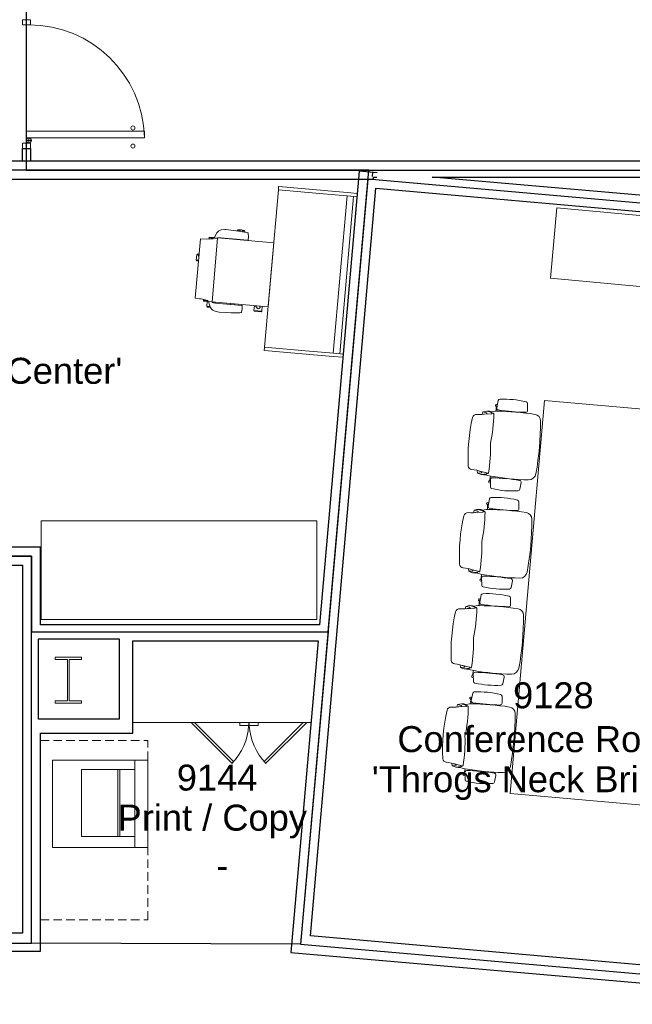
# Model space of a CAD drawing. Header units: inches. Extents: x -1 to 4727, y -3 to 1727.
# Tile 144 of 163: x 3967 to 4154, y 1123 to 1423. Entities that reach past the tile are written whole.
import ezdxf

# ---------------------------------------------------------------- set-up
doc = ezdxf.new("R2010")
doc.units = ezdxf.units.IN
doc.header["$LTSCALE"] = 42
doc.header["$MEASUREMENT"] = 0
doc.linetypes.add('_ Hidden  _below_ behind_ beyond_', pattern=[0.09375, 0.0625, -0.03125])
doc.layers.get('0').update_dxf_attribs({"linetype": 'CONTINUOUS'})
for name, color, linetype in [('I-DOOR', 9, 'CONTINUOUS'), ('I-EQPM', 8, 'CONTINUOUS'), ('I-FURN', 8, 'CONTINUOUS'), ('I-FURN-CHAR', 9, 'CONTINUOUS'), ('I-FURN-CONF', 9, 'CONTINUOUS'), ('I-WALL', 8, 'CONTINUOUS'), ('Room Names & IDs', 7, 'CONTINUOUS'), ('S-COLS', 7, 'CONTINUOUS'), ('triLabelLayer', 7, 'CONTINUOUS'), ('triSpaceLayer', 7, 'CONTINUOUS')]:
    doc.layers.add(name, color=color, linetype=linetype)
doc.styles.add('PDF Helvetica', font='Helvetica.ttf')
doc.styles.get("Standard").update_dxf_attribs({"font": 'romans.shx'})

# ---------------------------------------------------------------- blocks, each defined once
blk = doc.blocks.new('Printer Ricoh MPC3504 _without tray_ - EQ13 - PRINTER-1667049-FURNITURE PLAN - FLOOR 09 - EAST')
at = {"linetype": '_ Hidden  _below_ behind_ beyond_', "lineweight": 9}
for p, q in [((-19.34, -23.19), (-19.34, 9.53)), ((-13.34, 9.53), (-19.34, 9.53)), ((35.16, 9.53), (13.16, 9.53)), ((35.16, -23.19), (35.16, 9.53))]:
    blk.add_line(p, q, dxfattribs=at)
at = {"lineweight": 9}
for p, q in [((13.16, 9.53), (-13.34, 9.53)), ((-13.34, 9.53), (-13.34, 5.51)), ((13.16, 5.51), (13.16, 9.53)), ((-10.52, 5.51), (-13.34, 5.51)), ((-13.34, 5.51), (-13.34, -19.47)), ((-10.52, -10.67), (-10.52, 5.51)), ((-10.52, 5.51), (9.82, 5.51)), ((13.16, 5.51), (9.82, 5.51)), ((9.82, 5.51), (9.82, -10.67)), ((13.16, -19.47), (13.16, 5.51)), ((9.82, 1.03), (-10.52, 1.03)), ((-10.52, 1.03), (-10.52, 0.4)), ((-10.52, 0.4), (9.82, 0.4)), ((9.82, 0.4), (9.82, 1.03)), ((9.82, -10.67), (-10.52, -10.67)), ((-13.34, -19.47), (13.16, -19.47))]:
    blk.add_line(p, q, dxfattribs=at)
blk = doc.blocks.new('Community Table - Cisco 10_ x 5_ _BAR HEIGHT_-2740604-FURNITURE PLAN - FLOOR 09 - EAST')
at = {"lineweight": 9}
for p, q in [((30, 60), (-30, 60)), ((-30, 60), (-30, -60)), ((30, -60), (30, 60)), ((-30, -60), (30, -60))]:
    blk.add_line(p, q, dxfattribs=at)
blk = doc.blocks.new('Chair - Task - Steelcase - Think - Stool - 3D Knit Back_Adjustable Arm_Casters-3027169-FURNITURE PLAN - FLOOR 09 - EAST')
at = {"lineweight": 9}
for p, q in [((-8.88, -1.86), (-8.11, -1.7)), ((-8.88, -1.86), (-8.73, -2.99)), ((-8.2, -2.14), (-8.58, -4.56)), ((9.77, -1.86), (8.99, -1.7)), ((9.08, -2.14), (9.46, -4.56)), ((9.77, -1.86), (9.61, -2.99)), ((-10.56, -5.93), (-12.79, -6.2)), ((-11.62, -6.06), (-11.57, -5.73)), ((-10.87, -5.8), (-10.94, -5.64)), ((-9.48, -5.91), (-10.27, -5.78)), ((10.36, -5.9), (11.1, -5.78)), ((11.4, -5.93), (13.63, -6.2)), ((11.7, -5.8), (11.77, -5.64)), ((12.46, -6.06), (12.41, -5.73)), ((-9.65, -8.49), (-9.85, -8.45)), ((10.54, -8.48), (10.68, -8.45)), ((-10.62, -15.37), (-12.67, -15.15)), ((11.46, -15.37), (13.5, -15.15))]:
    blk.add_line(p, q, dxfattribs=at)
for centre, radius, start, end in [((-6.84, -0.01), 1.14, 97.9919, 181.6978), ((0.44, -51.88), 53.53, 82.1109, 97.9919), ((7.62, -0.1), 1.25, 358.8777, 82.1109), ((-5.21, -3.58), 4.05, 154.9974, 192.8737), ((-8.59, -2.97), 0.141, 188, 340.4015), ((-16.13, -0.28), 8.15, 340.4015, 1.6978), ((17.02, -0.28), 8.15, 178.8777, 199.5985), ((9.47, -2.97), 0.141, 199.5985, 352), ((6.1, -3.58), 4.05, 347.1263, 25.0026), ((-11.24, -5.78), 0.334, 25, 171), ((-10.52, -7.39), 1.63, 81, 123.5491), ((-10.5, -6.48), 0.554, 3.5635, 97), ((66.23, -12.35), 75.98, 175.1588, 183.8856), ((-3.69, -6.43), 5.81, 155.9333, 175.1588), ((17.52, 1.85), 27.19, 190.3448, 193.6643), ((-8.74, -4.53), 0.164, 193.6643, 351), ((-8.37, -4.84), 0.395, 158.3443, 245.1058), ((-5.11, 36.94), 42.28, 265.3567, 277.5917), ((6.06, 36.94), 42.28, 262.4083, 274.6433), ((9.62, -4.53), 0.164, 189, 346.3357), ((9.32, -4.84), 0.395, 294.8942, 21.6557), ((-16.64, 1.85), 27.19, 346.3357, 349.6552), ((4.58, -6.43), 5.81, 4.8412, 24.0667), ((-65.35, -12.35), 75.98, 355.9359, 4.8412), ((11.33, -6.48), 0.554, 83, 176.4365), ((11.36, -7.39), 1.63, 56.4509, 99), ((12.08, -5.78), 0.334, 9, 155), ((14.87, -10.49), 28.36, 172.1847, 188.4697), ((-12.73, -6.7), 0.5, 97, 172.1847), ((-73.5, -10.4), 63.68, 356.0188, 3.5635), ((74.33, -10.4), 63.68, 176.4365, 183.9812), ((13.57, -6.7), 0.5, 7.8153, 83), ((-14.04, -10.49), 28.36, 351.5303, 7.8153), ((-12.61, -14.58), 0.579, 188.4697, 264), ((-10.56, -14.78), 0.591, 264, 356.0188), ((11.4, -14.78), 0.591, 183.9812, 276), ((13.44, -14.58), 0.579, 276, 351.5303), ((-7.33, -17.35), 2.25, 183.8856, 264.8735), ((8.45, -17.59), 2, 275.1415, 355.9359), ((0.54, 70.34), 90.29, 264.8735, 275.1415)]:
    blk.add_arc(centre, radius, start, end, dxfattribs=at)
blk = doc.blocks.new('Door CW - Single - Offset Pivot Hinge - Single Swing - w Rails - Default - Interior CISCO-7565942-FURNITURE PLAN - FLOOR 09 - EAST')
at = {"lineweight": 9}
for p, q in [((14.38, 35.92), (16.37, 35.92)), ((14.38, 35.92), (14.38, 0)), ((16.37, 35.92), (16.37, 0)), ((16.44, 0.75), (17.94, 0.75)), ((17.19, 1.5), (17.19, 0)), ((14.38, 0), (16.37, 0))]:
    blk.add_line(p, q, dxfattribs=at)
for centre, radius in [((13.37, 32.42), 0.625), ((18.87, 32.42), 0.625), ((17.19, 0.75), 0.75)]:
    blk.add_circle(centre, radius, dxfattribs=at)
blk.add_arc((17.19, 0.75), 35.19, 91.7303, 180, dxfattribs=at)
blk = doc.blocks.new('Rectangular Mullion - IOC - Typical-7565934-FURNITURE PLAN - FLOOR 09 - EAST')
at = {"lineweight": 18}
for p, q in [((-0.78125, 1.25), (0.78125, 1.25)), ((-0.78125, -1.25), (-0.78125, 1.25)), ((0.78125, 1.25), (0.78125, -1.25)), ((0.78125, -1.25), (-0.78125, -1.25))]:
    blk.add_line(p, q, dxfattribs=at)
blk = doc.blocks.new('Countertop - Straight - 24_ Depth-8202668-FURNITURE PLAN - FLOOR 09 - EAST')
at = {"lineweight": 9}
blk.add_line((-47.26, -25), (6.9, -25), dxfattribs=at)
blk = doc.blocks.new('Cabinet Base - 2 Door - Variable Width x 24_ D-8202737-FURNITURE PLAN - FLOOR 09 - EAST')
at = {"lineweight": 9}
for p, q in [((-28.85, -24), (-16.46, -36.39)), ((-27.79, -24), (-15.93, -35.86)), ((-14.07, -24.76), (-14.07, -24)), ((-14.07, -24.85), (-11.32, -24.85)), ((-11.32, -24), (-11.32, -24.76)), ((-11.2, -24.76), (-11.2, -24)), ((-11.2, -24.85), (-8.45, -24.85)), ((-8.45, -24), (-8.45, -24.76)), ((5.26, -24), (-6.6, -35.86)), ((6.33, -24), (-6.07, -36.39)), ((-16.46, -36.39), (-15.93, -35.86)), ((-6.07, -36.39), (-6.6, -35.86))]:
    blk.add_line(p, q, dxfattribs=at)
at = {"lineweight": 9, "flags": 128}
for points in [[(-14.07, -24.83), (-14.07, -24.84), (-14.07, -24.85), (-14.07, -24.84), (-14.07, -24.83), (-14.07, -24.82), (-14.07, -24.8), (-14.07, -24.78), (-14.07, -24.76)], [(-11.32, -24.76), (-11.32, -24.78), (-11.32, -24.8), (-11.32, -24.82), (-11.32, -24.83), (-11.32, -24.84), (-11.32, -24.85), (-11.32, -24.84)], [(-11.2, -24.84), (-11.2, -24.85), (-11.2, -24.84), (-11.2, -24.83), (-11.2, -24.82), (-11.2, -24.8), (-11.2, -24.78), (-11.2, -24.76)], [(-8.45, -24.76), (-8.45, -24.78), (-8.45, -24.8), (-8.45, -24.82), (-8.45, -24.83), (-8.45, -24.84), (-8.45, -24.85), (-8.45, -24.84), (-8.45, -24.83)]]:
    blk.add_lwpolyline(points, dxfattribs=at)
at = {"lineweight": 9}
for centre, start, end in [((-28.85, -24), 315, 357.2288), ((6.33, -24), 182.7712, 225)]:
    blk.add_arc(centre, 17.53, start, end, dxfattribs=at)
blk = doc.blocks.new('Credenza - Generic - Single Salamander 2-21_5_ deep-5351222-FURNITURE PLAN - FLOOR 09 - EAST')
at = {"lineweight": 9}
for p, q in [((-32.5, 19.5), (-32.5, -2)), ((32.5, 19.5), (-32.5, 19.5)), ((32.5, 19.5), (-32.5, 19.5)), ((-32.5, 19.5), (-32.5, -2)), ((32.5, -2), (32.5, 19.5)), ((32.5, -2), (32.5, 19.5)), ((-32.5, -2), (32.5, -2)), ((-32.5, -2), (32.5, -2))]:
    blk.add_line(p, q, dxfattribs=at)
blk = doc.blocks.new('W-Wide Flange-Column - W12X45-2731371-FURNITURE PLAN - FLOOR 09 - EAST')
at = {"lineweight": 18}
for p, q in [((4, 7), (-4, 7)), ((-4, 7), (-4, 6.29)), ((-4, 6.29), (-0.22, 6.29)), ((-0.22, 6.29), (-0.22, -6.29)), ((0.22, -6.29), (0.22, 6.29)), ((0.22, 6.29), (4, 6.29)), ((4, 6.29), (4, 7)), ((-0.22, -6.29), (-4, -6.29)), ((-4, -6.29), (-4, -7)), ((-4, -7), (4, -7)), ((4, -6.29), (0.22, -6.29)), ((4, -7), (4, -6.29))]:
    blk.add_line(p, q, dxfattribs=at)
blk = doc.blocks.new('columns')
at = {"layer": 'S-COLS'}
blk.add_blockref('W-Wide Flange-Column - W12X45-2731371-FURNITURE PLAN - FLOOR 09 - EAST', (4449.63, 802), dxfattribs=at)
blk = doc.blocks.new('B3')
at = {"layer": 'I-FURN', "lineweight": 9}
for p, q in [((-120.4, 24), (-121.4, 24)), ((-121.4, 23.95), (-121.4, 24)), ((-120.4, 24), (-120.4, 23.99)), ((-72.4, 23.99), (-120.4, 23.99)), ((-120.4, 23.99), (-120.4, 11.47)), ((-71.4, 23.99), (-72.4, 23.99)), ((-72.4, 23.98), (-72.4, 23.99)), ((-72.4, 11.46), (-72.4, 23.99)), ((-71.4, 23.99), (-71.4, 23.94)), ((-121.4, 6.59), (-121.4, 23.95)), ((-71.4, 23.94), (-71.4, 6.59)), ((-120.4, 11.47), (-120.4, 6.59)), ((-72.4, 6.59), (-72.4, 11.46)), ((-121.4, 2.96), (-121.4, 6.59)), ((-120.4, 6.59), (-120.4, 2.96)), ((-72.4, 2.95), (-72.4, 6.59)), ((-71.4, 6.59), (-71.4, 2.95)), ((-121.4, 0), (-121.4, 2.96)), ((-120.4, 2.99), (-72.4, 2.99)), ((-120.4, 2.96), (-120.4, 0)), ((-72.4, 0.99), (-120.4, 0.99)), ((-120.4, 0.99), (-120.4, 0)), ((-72.4, 0), (-72.4, 2.95)), ((-72.4, 0), (-72.4, 0.99)), ((-71.4, 2.95), (-71.4, 0))]:
    blk.add_line(p, q, dxfattribs=at)
at = {"layer": 'I-FURN-CHAR', "lineweight": 9}
for p, q in [((-107.45, 45.04), (-107.49, 44.48)), ((-89.27, 46.34), (-107.45, 46.34)), ((-107.45, 46.34), (-107.45, 45.04)), ((-96.02, 46.89), (-95.79, 47.03)), ((-96.02, 46.34), (-96.02, 46.89)), ((-95.79, 47.03), (-94.21, 47.03)), ((-95.79, 47.03), (-95.79, 46.34)), ((-94.02, 46.84), (-94.21, 47.03)), ((-94.21, 47.03), (-94.21, 46.38)), ((-94.02, 46.34), (-94.02, 46.84)), ((-89.27, 44.53), (-89.27, 46.34)), ((-109.77, 42.47), (-109.54, 42.61)), ((-109.77, 42.47), (-109.77, 41.48)), ((-109.54, 42.61), (-108.07, 42.61)), ((-109.54, 41.59), (-109.54, 42.61)), ((-108.11, 42.2), (-109.05, 41.84)), ((-107.78, 42.46), (-108.11, 42.26)), ((-108.11, 42.26), (-108.11, 42.2)), ((-108.11, 41.21), (-108.11, 42.2)), ((-108.07, 43.75), (-107.59, 43.75)), ((-108.07, 42.61), (-108.07, 43.75)), ((-108.07, 42.28), (-108.07, 42.61)), ((-108.06, 43.7), (-107.6, 43.7)), ((-107.49, 44.48), (-107.78, 42.46)), ((-88.96, 42.46), (-89.27, 44.53)), ((-89.15, 43.75), (-88.59, 43.75)), ((-89.14, 43.7), (-88.63, 43.7)), ((-88.57, 42.24), (-88.96, 42.46)), ((-87.74, 41.84), (-88.68, 42.2)), ((-88.68, 42.2), (-88.68, 41.21)), ((-88.63, 43.7), (-88.59, 43.75)), ((-88.57, 42.24), (-88.57, 43.71)), ((-88.57, 42.16), (-88.57, 42.24)), ((-110.97, 39.17), (-110.98, 38.74)), ((-110.77, 40.27), (-110.97, 39.17)), ((-110.55, 40.69), (-110.77, 40.27)), ((-110.26, 41.06), (-110.55, 40.69)), ((-109.8, 41.46), (-110.26, 41.06)), ((-109.05, 41.84), (-109.8, 41.46)), ((-108.39, 36.58), (-108.37, 39.08)), ((-108.37, 40.09), (-108.34, 40.53)), ((-108.37, 39.08), (-108.37, 40.09)), ((-108.11, 40.2), (-108.36, 40.2)), ((-108.34, 40.53), (-108.23, 41.05)), ((-108.11, 40.58), (-108.29, 40.72)), ((-108.23, 41.05), (-108.11, 41.21)), ((-108.11, 41.21), (-108.11, 24)), ((-108.11, 41.12), (-88.68, 41.12)), ((-88.68, 41.21), (-88.56, 41.05)), ((-88.57, 24), (-88.57, 41.05)), ((-88.56, 41.05), (-88.46, 40.53)), ((-88.46, 40.53), (-88.43, 40.09)), ((-88.43, 40.09), (-88.43, 39.08)), ((-88.43, 39.08), (-88.41, 36.58)), ((-86.99, 41.46), (-87.74, 41.84)), ((-86.54, 41.06), (-86.99, 41.46)), ((-86.24, 40.69), (-86.54, 41.06)), ((-86.02, 40.27), (-86.24, 40.69)), ((-85.83, 39.17), (-86.02, 40.27)), ((-85.82, 38.74), (-85.83, 39.17)), ((-110.98, 38.74), (-110.94, 36.58)), ((-110.94, 36.58), (-110.86, 35.01)), ((-108.41, 31.95), (-108.39, 36.58)), ((-88.41, 36.58), (-88.39, 31.95)), ((-85.93, 35.01), (-85.86, 36.58)), ((-85.86, 36.58), (-85.82, 38.74)), ((-110.86, 35.01), (-110.73, 33.14)), ((-110.73, 33.14), (-110.65, 32.41)), ((-108.11, 34.32), (-108.4, 34.32)), ((-108.11, 35.49), (-108.39, 35.49)), ((-108.11, 35.38), (-108.39, 35.38)), ((-88.57, 35.5), (-88.39, 35.5)), ((-88.57, 35.38), (-88.4, 35.38)), ((-88.57, 34.32), (-88.4, 34.32)), ((-88.42, 33.62), (-88.57, 33.62)), ((-86.14, 32.41), (-86.06, 33.14)), ((-86.08, 33.02), (-85.74, 33.02)), ((-86.06, 33.14), (-85.93, 35.01)), ((-85.74, 35.42), (-85.91, 35.42)), ((-85.55, 35.23), (-85.74, 35.42)), ((-85.74, 35.42), (-85.74, 34.64)), ((-85.74, 33.02), (-85.74, 33.73)), ((-85.74, 33.02), (-85.55, 33.2)), ((-85.55, 34.47), (-85.55, 35.23)), ((-85.55, 33.2), (-85.55, 33.9)), ((-110.65, 32.41), (-110.56, 32.15)), ((-110.56, 32.15), (-110.48, 32.03)), ((-110.48, 32.03), (-110.4, 31.97)), ((-110.4, 31.97), (-109.4, 31.84)), ((-109.4, 31.84), (-108.52, 31.86)), ((-108.52, 31.86), (-108.41, 31.95)), ((-88.39, 31.95), (-88.28, 31.86)), ((-88.28, 31.86), (-87.4, 31.84)), ((-87.4, 31.84), (-86.4, 31.97)), ((-86.4, 31.97), (-86.31, 32.03)), ((-86.31, 32.03), (-86.23, 32.15)), ((-86.23, 32.15), (-86.14, 32.41)), ((-109.57, 28.19), (-109.8, 28.06)), ((-109.8, 28.06), (-109.8, 25.92)), ((-109.57, 25.79), (-109.57, 28.19)), ((-108.11, 28.19), (-109.57, 28.19)), ((-108.11, 27.8), (-108.77, 27.28)), ((-109.8, 25.92), (-109.57, 25.79)), ((-109.57, 25.79), (-108.11, 25.79)), ((-108.2, 26.46), (-108.11, 26.52)), ((-108.11, 24), (-88.57, 24))]:
    blk.add_line(p, q, dxfattribs=at)
for centre, radius, start, end in [((-94.52, 46), 0.494, 43.5516, 136.4484), ((-85.98, 34.18), 0.512, 265.1528, 86.9807), ((-108.45, 26.9), 0.5, 130.473, 299.0584)]:
    blk.add_arc(centre, radius, start, end, dxfattribs=at)
for points, knots in [([(-108.07, 43.73), (-108.05, 43.67), (-108.04, 43.63), (-108.03, 43.57), (-108.02, 43.5), (-108.02, 43.46), (-108, 43.25), (-107.99, 43.17), (-107.97, 43.02), (-107.96, 42.85), (-107.94, 42.76), (-107.93, 42.74), (-107.92, 42.71), (-107.91, 42.7), (-107.9, 42.7), (-107.88, 42.72), (-107.87, 42.74), (-107.85, 42.76), (-107.84, 42.81), (-107.79, 42.94), (-107.77, 43.02), (-107.72, 43.17), (-107.63, 43.48)], [0, 0, 0, 0, 0.0045107, 0.0092637, 0.01411, 0.0231371, 0.0323978, 0.0445134, 0.0556607, 0.0670359, 0.0749368, 0.0788585, 0.0807467, 0.0822818, 0.0834576, 0.0849338, 0.0869379, 0.0897739, 0.095705, 0.103182, 0.1138096, 0.1296694, 0.1296694, 0.1296694, 0.1296694]), ([(-88.63, 43.7), (-88.64, 43.65), (-88.65, 43.58), (-88.68, 43.37), (-88.7, 43.21), (-88.71, 43.1), (-88.74, 42.85), (-88.77, 42.76), (-88.78, 42.71), (-88.8, 42.7), (-88.81, 42.7), (-88.83, 42.72), (-88.88, 42.81), (-88.91, 42.88), (-88.98, 43.09), (-89.11, 43.49)], [0, 0, 0, 0, 0.0092837, 0.0216367, 0.0350525, 0.0495788, 0.0623812, 0.0735932, 0.0782307, 0.0805131, 0.0821195, 0.0860587, 0.0917295, 0.1026624, 0.122515, 0.122515, 0.122515, 0.122515])]:
    blk.add_open_spline(points, degree=3, knots=knots, dxfattribs=at)
blk.add_open_spline([(-88.57, 43.71), (-88.59, 43.75)], degree=1, dxfattribs=at)
blk = doc.blocks.new('Community Table - 7_ x 30_ it build-8502164-ILLUSTRATIVE PLAN - FLOOR 09 _PRI_09 Copy 2')
at = {"layer": 'I-FURN', "lineweight": 9}
for p, q in [((15, 42), (-15, 42)), ((-15, 42), (-15, -42)), ((15, -42), (15, 42)), ((-15, -42), (15, -42))]:
    blk.add_line(p, q, dxfattribs=at)

msp = doc.modelspace()

# ---------------------------------------------------------------- linework, layer by layer
at = {"layer": 'I-WALL'}
for p, q in [((4342, 1379.83), (3917.29, 1379.83)), ((4070.51, 1376.73), (4058.44, 1238.81)), ((4075.99, 1376.25), (4070.51, 1376.73)), ((4074.63, 1375.12), (4074.74, 1376.36)), ((4074.93, 1374.33), (4074.93, 1374.96)), ((4074.93, 1374.96), (4075.87, 1374.96)), ((4245.72, 1361.58), (4092.77, 1374.96)), ((4092.77, 1374.96), (4246.89, 1374.96)), ((3917.29, 1374.33), (4074.93, 1374.33)), ((4055.68, 1144.18), (4075.58, 1371.57)), ((4075.58, 1371.57), (4245.3, 1356.72)), ((3973.5, 1262.41), (3853.14, 1262.41)), ((3973.5, 1238.81), (3973.5, 1262.41)), ((3853.14, 1256.91), (3968, 1256.91)), ((3968, 1256.91), (3968, 1144.99)), ((4058.44, 1238.81), (3973.5, 1238.81)), ((3972.87, 1234.56), (3997.43, 1234.56)), ((3972.87, 1210.06), (3972.87, 1234.56)), ((3997.43, 1234.56), (3997.43, 1210.06)), ((4001.68, 1233.93), (4058.02, 1233.93)), ((4001.68, 1205.81), (4001.68, 1233.93)), ((4058.02, 1233.93), (4049.73, 1139.18)), ((3997.43, 1210.06), (3972.87, 1210.06)), ((3973.5, 1205.81), (4001.68, 1205.81)), ((3973.5, 1139.49), (3973.5, 1205.81)), ((3968, 1144.99), (3917.29, 1144.99)), ((4225.4, 1129.33), (4055.68, 1144.18)), ((3917.29, 1139.49), (3973.5, 1139.49)), ((4049.73, 1139.18), (4230.4, 1123.37))]:
    msp.add_line(p, q, dxfattribs=at)
msp.add_lwpolyline([(3968, 1383.71), (3970.5, 1383.71), (3970.5, 1379.83), (3968, 1379.83)], close=True, dxfattribs=at)
at = {"layer": 'triSpaceLayer'}
for points in [[(4324.38, 1681.44), (4327, 1681.44), (4327, 1690.44), (3997, 1690.44), (3996.94, 1676), (3969.16, 1676), (3969.16, 1377.08), (4340.75, 1377.08), (4340.75, 1448.69), (4324.38, 1448.69)], [(3850.39, 1377.08), (3850.39, 1259.66), (3970.75, 1259.66), (3970.75, 1236.68), (4061.07, 1236.68), (4073.44, 1377.08)], [(4052.71, 1141.68), (4227.9, 1126.35), (4248.25, 1358.91), (4073.2, 1374.33)], [(3970.75, 1259.66), (3850.39, 1259.66), (3850.39, 1141.93), (3970.75, 1141.93)], [(3970.75, 1141.93), (3970.75, 1236.68), (4061.07, 1236.68), (4052.71, 1141.68)]]:
    msp.add_lwpolyline(points, close=True, dxfattribs=at)

# ---------------------------------------------------------------- block references
at = {"lineweight": 9}
for name, p, rotation in [('B3', (4076.14, 1441.1), 84.9999999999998), ('Community Table - 7_ x 30_ it build-8502164-ILLUSTRATIVE PLAN - FLOOR 09 _PRI_09 Copy 2', (4015.7, 1255.41), 89.9999999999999)]:
    msp.add_blockref(name, p, dxfattribs=dict(at, rotation=rotation))
at = {"layer": 'I-DOOR', "lineweight": 9, "xscale": -1, "rotation": 90}
for p in [(3969.25, 1422.06), (3969.25, 1384.49)]:
    msp.add_blockref('Rectangular Mullion - IOC - Typical-7565934-FURNITURE PLAN - FLOOR 09 - EAST', p, dxfattribs=at)
at = {"layer": 'I-DOOR', "rotation": 270}
msp.add_blockref('Door CW - Single - Offset Pivot Hinge - Single Swing - w Rails - Default - Interior CISCO-7565942-FURNITURE PLAN - FLOOR 09 - EAST', (3969.25, 1403.27), dxfattribs=at)
at = {"layer": 'I-EQPM', "lineweight": 9, "rotation": 270.0000000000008}
msp.add_blockref('Printer Ricoh MPC3504 _without tray_ - EQ13 - PRINTER-1667049-FURNITURE PLAN - FLOOR 09 - EAST', (3996.69, 1184.25), dxfattribs=at)
at = {"layer": 'I-FURN', "lineweight": 9}
for name, p in [('Countertop - Straight - 24_ Depth-8202668-FURNITURE PLAN - FLOOR 09 - EAST', (4048.94, 1234.06)), ('Cabinet Base - 2 Door - Variable Width x 24_ D-8202737-FURNITURE PLAN - FLOOR 09 - EAST', (4048.24, 1233.06))]:
    msp.add_blockref(name, p, dxfattribs=at)
at = {"layer": 'I-FURN-CONF'}
for name, p, rotation in [('Credenza - Generic - Single Salamander 2-21_5_ deep-5351222-FURNITURE PLAN - FLOOR 09 - EAST', (4161.3, 1343.25), 354.8076016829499), ('Chair - Task - Steelcase - Think - Stool - 3D Knit Back_Adjustable Arm_Casters-3027169-FURNITURE PLAN - FLOOR 09 - EAST', (4105.5, 1293.97), 84.93624494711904), ('Community Table - Cisco 10_ x 5_ _BAR HEIGHT_-2740604-FURNITURE PLAN - FLOOR 09 - EAST', (4151.61, 1244.64), 175.0000000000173), ('Chair - Task - Steelcase - Think - Stool - 3D Knit Back_Adjustable Arm_Casters-3027169-FURNITURE PLAN - FLOOR 09 - EAST', (4102.85, 1264.08), 84.93624494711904), ('Chair - Task - Steelcase - Think - Stool - 3D Knit Back_Adjustable Arm_Casters-3027169-FURNITURE PLAN - FLOOR 09 - EAST', (4100.32, 1234.84), 84.93624494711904), ('Chair - Task - Steelcase - Think - Stool - 3D Knit Back_Adjustable Arm_Casters-3027169-FURNITURE PLAN - FLOOR 09 - EAST', (4097.74, 1204.95), 84.93624494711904)]:
    msp.add_blockref(name, p, dxfattribs=dict(at, rotation=rotation))
at = {"layer": 'S-COLS'}
msp.add_blockref('columns', (-467.63, 420), dxfattribs=at)

# ---------------------------------------------------------------- texts
at = {"layer": 'Room Names & IDs', "attachment_point": 4, "style": 'PDF Helvetica'}
for s, insert, char_height in [("'Colaborative Support Center'", (3854.32, 1314.86), 7.9024), ('9128', (4117.39, 1217.3), 7.902), ('Conference Room', (4082.17, 1203.97), 7.9024), ('9144', (4015.03, 1192.28), 7.902), ("'Throgs Neck Bridge'", (4074.39, 1190.64), 7.9024), ('Print / Copy', (3996.98, 1178.95), 7.9024), ('-', (4027.05, 1165.62), 7.9)]:
    msp.add_mtext(s, dxfattribs=dict(at, insert=insert, char_height=char_height))
at = {"layer": 'triLabelLayer', "color": 7, "char_height": 10, "attachment_point": 5}
for insert in [(4117.94, 1214.12), (4015.91, 1189.18)]:
    msp.add_mtext('{\\fSansSerif;\\H0.01;}', dxfattribs=dict(at, insert=insert))

doc.saveas('drawing.dxf')
